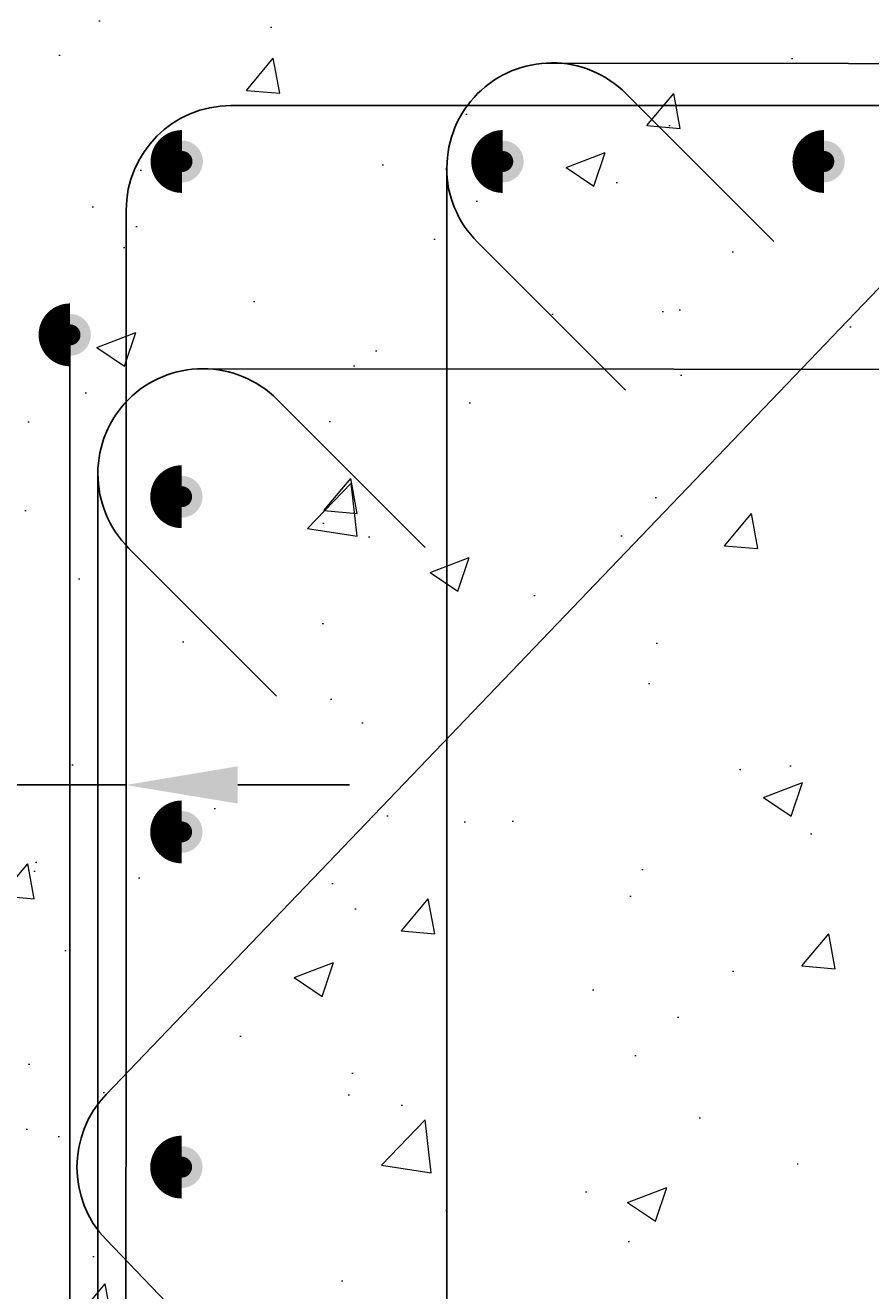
# Model space of a CAD drawing. Header units: inches. Extents: x -807 to 1010, y -1035 to -30.
# Tile 13 of 56: x -90 to -75, y -88 to -65. Entities that reach past the tile are written whole.
import ezdxf

# ---------------------------------------------------------------- set-up
doc = ezdxf.new("R2010")
doc.units = ezdxf.units.IN
doc.header["$MEASUREMENT"] = 0
doc.header["$PDMODE"] = 2
doc.layers.get('Defpoints').update_dxf_attribs({"color": 243})
doc.layers.add('A-WALL-PATT', color=9, linetype='Continuous', lineweight=18, true_color=0x808080)
doc.layers.add('S-ANNO-DIMS', color=1, linetype='Continuous')
doc.layers.add('S-DETL-MEDM', color=3, linetype='Continuous')
doc.styles.add('Annotative', font='romans.shx', dxfattribs={"width": 0.8, "height": 0.125})
doc.dimstyles.new('Annotative', dxfattribs={"dimscale": 0, "dimtxt": 0.125, "dimasz": 0.125, "dimexe": 0.179688, "dimexo": 0.0625, "dimgap": 0.09, "dimtad": 1, "dimdec": 3, "dimzin": 3, "dimdsep": 46, "dimlunit": 4, "dimtxsty": 'Annotative', "dimcen": 0.09, "dimclrd": 1, "dimclre": 1, "dimclrt": 2, "dimazin": 2, "dimtfac": 1, "dimtdec": 3, "dimtmove": 1, "dimatfit": 3, "dimfxl": 1, "dimtfill": 1, "dimfrac": 2, "dimtolj": 1, "dimtzin": 0, "dimarcsym": 0})

# ---------------------------------------------------------------- blocks, each defined once
blk = doc.blocks.new('*D22')
at = {"layer": 'Defpoints', "color": 0, "transparency": 16777216}
for p in [(-119.077, -63.201), (-88.398, -63.201), (-91.438, -64.701)]:
    blk.add_point(p, dxfattribs=at)
at = {"layer": 'S-ANNO-DIMS', "color": 1, "lineweight": -2, "transparency": 16777216}
for p, q in [((-119.077, -47.437), (-119.077, -63.201)), ((-119.077, -61.201), (-119.077, -59.201)), ((-89.398, -63.201), (-121.952, -63.201)), ((-119.077, -64.701), (-119.077, -63.201)), ((-119.077, -64.701), (-119.077, -63.201)), ((-92.438, -64.701), (-121.952, -64.701)), ((-119.077, -66.701), (-119.077, -68.701))]:
    blk.add_line(p, q, dxfattribs=at)
at = {"layer": 'S-ANNO-DIMS', "color": 1, "transparency": 16777216}
for points in [[(-119.411, -61.201), (-118.744, -61.201), (-119.077, -63.201)], [(-119.411, -66.701), (-118.744, -66.701), (-119.077, -64.701)]]:
    blk.add_solid(points, dxfattribs=at)
at = {"layer": 'S-ANNO-DIMS', "color": 2, "transparency": 16777216, "insert": (-122.041, -53.03), "char_height": 2, "attachment_point": 5, "rotation": 90, "style": 'Annotative', "bg_fill": 3, "box_fill_scale": 1.25, "bg_fill_color": 256, "bg_fill_true_color": 13158600, "bg_fill_transparency": 0}
blk.add_mtext('\\A1;1 1/2"', dxfattribs=at)
blk = doc.blocks.new('*D17')
at = {"layer": 'Defpoints', "color": 0, "transparency": 16777216}
for p in [(-88.691, -78.861), (-88.691, -80.347), (-91.441, -81.139)]:
    blk.add_point(p, dxfattribs=at)
at = {"layer": 'S-ANNO-DIMS', "color": 1, "lineweight": -2, "transparency": 16777216}
for p, q in [((-107.345, -78.861), (-91.441, -78.861)), ((-93.441, -78.861), (-95.441, -78.861)), ((-91.441, -78.861), (-88.691, -78.861)), ((-91.441, -78.861), (-88.691, -78.861)), ((-86.691, -78.861), (-84.691, -78.861))]:
    blk.add_line(p, q, dxfattribs=at)
at = {"layer": 'S-ANNO-DIMS', "color": 1, "transparency": 16777216}
for points in [[(-93.441, -78.527), (-93.441, -79.194), (-91.441, -78.861)], [(-86.691, -78.527), (-86.691, -79.194), (-88.691, -78.861)]]:
    blk.add_solid(points, dxfattribs=at)
at = {"layer": 'S-ANNO-DIMS', "color": 2, "transparency": 16777216, "insert": (-101.639, -81.301), "char_height": 2, "attachment_point": 5, "style": 'Annotative', "bg_fill": 3, "box_fill_scale": 1.25, "bg_fill_color": 256, "bg_fill_true_color": 13158600, "bg_fill_transparency": 0}
blk.add_mtext('\\A1;CLR', dxfattribs=at)
at = {"layer": 'S-ANNO-DIMS', "color": 2, "transparency": 16777216, "insert": (-101.639, -75.897), "char_height": 2, "attachment_point": 5, "style": 'Annotative', "bg_fill": 3, "box_fill_scale": 1.25, "bg_fill_color": 256, "bg_fill_true_color": 13158600, "bg_fill_transparency": 0}
blk.add_mtext('\\A1;2 3/4"', dxfattribs=at)

msp = doc.modelspace()

# ---------------------------------------------------------------- hatches: boundary and pattern name
at = {"layer": 'A-WALL-PATT'}
h = msp.add_hatch(dxfattribs=at)
h.set_pattern_fill('AR-CONC', color=8, style=0)
h.paths.add_polyline_path([(-49.9459, -93.70103), (-49.4459, -93.70103), (-49.4459, -64.70103), (-77.4459, -64.70103), (-79.4459, -62.70103), (-85.4459, -62.70103), (-87.4459, -64.70103), (-91.43781, -64.70103), (-91.44383, -97.57597, -0.41415995), (-91.06883, -97.20103), (-90.94383, -97.20103), (-90.94383, -101.20103), (-93.94383, -101.20103), (-93.94383, -105.70103, 0.41421356), (-93.44383, -106.20103), (-90.81883, -106.20103, -0.41421356), (-90.44383, -106.57603), (-90.44383, -106.70103), (-49.9459, -106.70103)])
at = {"layer": 'S-DETL-MEDM'}
h = msp.add_hatch(color=256, dxfattribs=at)
h.dxf.hatch_style = 1
h.paths.add_polyline_path([(-87.31335, -67.70103, 1), (-88.06335, -67.70103, 1)])
h = msp.add_hatch(color=256, dxfattribs=at)
h.dxf.hatch_style = 1
h.paths.add_polyline_path([(-81.57011, -67.70103, 1), (-82.32011, -67.70103, 1)])
h = msp.add_hatch(color=256, dxfattribs=at)
h.dxf.hatch_style = 1
h.paths.add_polyline_path([(-75.82027, -67.70103, 1), (-76.57027, -67.70103, 1)])
h = msp.add_hatch(color=256, dxfattribs=at)
h.dxf.hatch_style = 1
h.paths.add_polyline_path([(-89.31883, -70.80417, 1), (-90.06883, -70.80417, 1)])
h = msp.add_hatch(color=256, dxfattribs=at)
h.dxf.hatch_style = 1
h.paths.add_polyline_path([(-87.31996, -85.70103, 1), (-88.06996, -85.70103, 1)])

# ---------------------------------------------------------------- linework, layer by layer
for p, q in [((-77.0904, -69.13429), (-79.74075, -66.48394)), ((-82.39947, -69.14266), (-79.74912, -71.79301)), ((-89.69383, -70.80417), (-89.69383, -125.03395)), ((-83.33487, -74.61129), (-85.98522, -71.96094)), ((-88.64394, -74.61966), (-85.99359, -77.27001))]:
    msp.add_line(p, q, dxfattribs=at)
for points in [[(-89.0487, -86.99834), (-71.79917, -104.99834, 0.42673747), (-69.09169, -104.99834), (-51.84199, -86.99834, 0.401801), (-51.84199, -84.40372), (-69.09169, -66.40372, 0.42673747), (-71.79917, -66.40373), (-89.0487, -84.40373, 0.40179818)], [(-57.94574, -67.84377, 0.41421356), (-59.82574, -65.96377), (-81.0687, -65.9383, 0.41443464), (-82.94511, -67.8133), (-82.94511, -103.5633, 0.41399252), (-81.07153, -105.4383), (-59.82574, -105.46377, 0.41421356), (-57.94574, -103.58377)], [(-86.81352, -66.70103), (-54.0709, -66.70103, -0.41421356), (-52.1959, -68.57603), (-52.1959, -102.82603, -0.41421356), (-54.0709, -104.70103), (-86.81979, -104.70103, -0.41426718), (-88.69479, -102.82569), (-88.68852, -68.57569, -0.41415995)], [(-51.69023, -73.31578, 0.41421356), (-53.57023, -71.43578), (-87.31854, -71.4103, 0.41443464), (-89.19496, -73.2853), (-89.19496, -98.1196, 0.41399252), (-87.32137, -99.99459), (-53.57023, -100.02007, 0.41421356), (-51.69023, -98.14007)]]:
    msp.add_lwpolyline(points, format="xyb", close=True, dxfattribs=at)
at = {"layer": 'S-DETL-MEDM', "const_width": 0.75}
for points in [[(-87.68835, -67.51353, 1), (-87.68835, -67.88853, 1)], [(-87.68835, -67.51353, 1), (-87.68835, -67.88853, 1)], [(-81.94511, -67.51353, 1), (-81.94511, -67.88853, 1)], [(-81.94511, -67.51353, 1), (-81.94511, -67.88853, 1)], [(-76.19527, -67.51353, 1), (-76.19527, -67.88853, 1)], [(-76.19527, -67.51353, 1), (-76.19527, -67.88853, 1)], [(-89.69383, -70.61667, 1), (-89.69383, -70.99167, 1)], [(-89.69383, -70.61667, 1), (-89.69383, -70.99167, 1)], [(-87.69496, -85.51353, 1), (-87.69496, -85.88853, 1)], [(-87.69496, -85.51353, 1), (-87.69496, -85.88853, 1)]]:
    msp.add_lwpolyline(points, format="xyb", dxfattribs=at)
at = {"layer": 'S-DETL-MEDM'}
for centre, start, end in [((-81.07011, -67.8133), 45, 90), ((-81.07011, -67.8133), 180, 225), ((-87.31458, -73.2903), 45, 90), ((-87.31458, -73.2903), 180, 225)]:
    msp.add_arc(centre, 1.88, start, end, dxfattribs=at)

# ---------------------------------------------------------------- next in the draw order: dimensions: what is measured, and where the dimension line sits
at = {"layer": 'S-ANNO-DIMS'}
dim = msp.add_linear_dim(base=(-119.07744, -63.20103), p1=(-91.43781, -64.70103), p2=(-88.39756, -63.20103), angle=270, dimstyle='Annotative', override={"dimpost": '\\X'}, dxfattribs=at)
dim.commit()
dim.dimension.update_dxf_attribs({"geometry": '*D22', "text_midpoint": (-119.07744, -53.02967), "dimtype": 160})
dim = msp.add_linear_dim(base=(-88.69067, -78.86051), p1=(-91.44082, -81.13853), p2=(-88.69067, -80.34693), text='<>\\XCLR', dimstyle='Annotative', override={"dimpost": '\\X', "dimse1": 1, "dimse2": 1}, dxfattribs=at)
dim.commit()
dim.dimension.update_dxf_attribs({"geometry": '*D17', "text_midpoint": (-101.63861, -78.87073), "dimtype": 160})

# ---------------------------------------------------------------- next in the draw order: hatches: boundary and pattern name
at = {"layer": 'S-DETL-MEDM'}
h = msp.add_hatch(color=256, dxfattribs=at)
h.dxf.hatch_style = 1
h.paths.add_polyline_path([(-87.31996, -73.70103, 1), (-88.06996, -73.70103, 1)])
h = msp.add_hatch(color=256, dxfattribs=at)
h.dxf.hatch_style = 1
h.paths.add_polyline_path([(-87.31996, -79.70103, 1), (-88.06996, -79.70103, 1)])

# ---------------------------------------------------------------- next in the draw order: linework, layer by layer
at = {"layer": 'S-DETL-MEDM', "const_width": 0.75}
for points in [[(-87.69496, -73.51353, 1), (-87.69496, -73.88853, 1)], [(-87.69496, -73.51353, 1), (-87.69496, -73.88853, 1)], [(-87.69496, -79.51353, 1), (-87.69496, -79.88853, 1)], [(-87.69496, -79.51353, 1), (-87.69496, -79.88853, 1)]]:
    msp.add_lwpolyline(points, format="xyb", dxfattribs=at)

doc.saveas('drawing.dxf')
